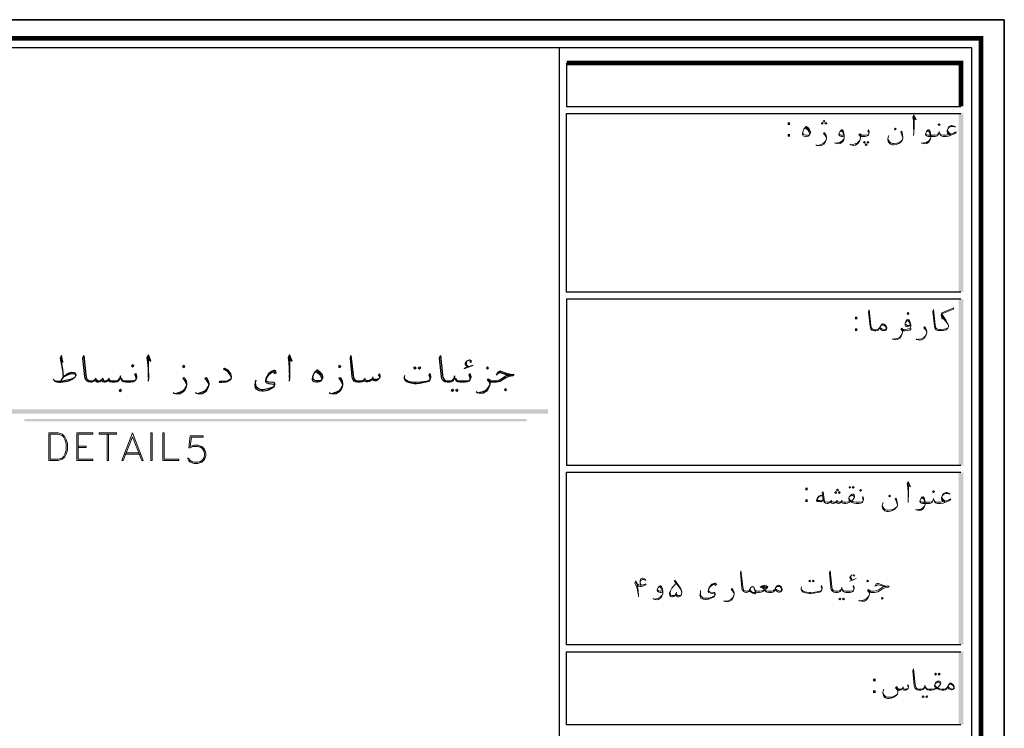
# Model space of a CAD drawing. Header units: metres. Extents: x -18 to 342, y 4 to 63.
# Tile 93 of 173: x 133 to 162, y 43 to 63. Entities that reach past the tile are written whole.
import ezdxf

# ---------------------------------------------------------------- set-up
doc = ezdxf.new("R2010")
doc.units = ezdxf.units.M
doc.header["$MEASUREMENT"] = 0
for name, color, linetype in [('PDF4_KADR', 7, 'Continuous'), ('PDF4_Text', 7, 'Continuous'), ('PDF4_textt', 7, 'Continuous'), ('PDF4_wall', 7, 'Continuous')]:
    doc.layers.add(name, color=color, linetype=linetype)
doc.styles.add('PDF B Mitra', font='BMITRA.TTF')

msp = doc.modelspace()

# ---------------------------------------------------------------- linework, layer by layer
at = {"layer": 'PDF4_KADR', "lineweight": 25}
for points in [[(77.861, 4.013), (161.951, 4.013), (161.951, 63.476), (77.861, 63.476)], [(77.861, 63.476), (161.951, 63.476), (161.951, 4.013), (77.861, 4.013)], [(78.68, 4.832), (161.007, 4.832), (161.007, 62.657), (78.68, 62.657)]]:
    msp.add_lwpolyline(points, close=True, dxfattribs=at)
at = {"layer": 'PDF4_KADR', "lineweight": 0, "const_width": 0.135}
msp.add_lwpolyline([(78.401, 62.937), (78.401, 4.552), (161.277, 4.552), (161.277, 62.937)], close=True, dxfattribs=at)
at = {"layer": 'PDF4_KADR', "lineweight": 25}
for points in [[(149.016, 4.832), (149.016, 62.657)], [(149.219, 62.214), (149.219, 60.953), (160.689, 60.953)], [(160.689, 55.55), (149.219, 55.55), (149.219, 60.75), (160.689, 60.75)], [(160.689, 55.347), (149.219, 55.347), (149.219, 50.512), (160.689, 50.512)], [(160.689, 45.292), (149.219, 45.292), (149.219, 50.31), (160.689, 50.31)], [(160.689, 42.962), (149.219, 42.962), (149.219, 45.09), (160.689, 45.09)]]:
    msp.add_lwpolyline(points, dxfattribs=at)
at = {"layer": 'PDF4_KADR', "lineweight": 0, "const_width": 0.135}
msp.add_lwpolyline([(160.689, 60.953), (160.689, 62.214), (149.219, 62.214)], dxfattribs=at)
at = {"layer": 'PDF4_KADR', "transparency": 33554559}
for points in [[(160.622, 55.55), (160.757, 55.55), (160.622, 60.75)], [(160.757, 55.55), (160.622, 60.75), (160.757, 60.75)], [(160.622, 50.512), (160.757, 50.512), (160.622, 55.347)], [(160.757, 50.512), (160.622, 55.347), (160.757, 55.347)], [(160.622, 45.292), (160.757, 45.292), (160.622, 50.31)], [(160.757, 45.292), (160.622, 50.31), (160.757, 50.31)], [(160.622, 42.962), (160.757, 42.962), (160.622, 45.09)], [(160.757, 42.962), (160.622, 45.09), (160.757, 45.09)]]:
    msp.add_solid(points, dxfattribs=at)
at = {"layer": 'PDF4_textt', "lineweight": 20}
for points in [[(156.654, 60.433), (156.683, 60.452), (156.654, 60.481), (156.635, 60.452)], [(156.712, 60.5), (156.731, 60.519), (156.712, 60.548), (156.683, 60.519)], [(156.76, 60.433), (156.789, 60.452), (156.76, 60.481), (156.731, 60.452)], [(160.054, 60.394), (160.083, 60.423), (160.054, 60.442), (160.025, 60.423)], [(156.192, 60.365), (156.201, 60.365), (156.259, 60.317), (156.288, 60.278), (156.307, 60.24), (156.317, 60.211), (156.317, 60.182), (156.298, 60.134), (156.278, 60.115), (156.25, 60.086), (156.201, 60.076), (156.182, 60.076), (156.124, 60.086), (156.105, 60.095), (156.095, 60.115), (156.086, 60.134), (156.086, 60.144), (156.095, 60.211), (156.124, 60.288), (156.163, 60.336)], [(158.773, 60.317), (158.802, 60.288), (158.773, 60.269), (158.754, 60.288)], [(157.887, 59.932), (157.906, 59.903), (157.887, 59.884), (157.858, 59.903)], [(157.935, 59.864), (157.964, 59.835), (157.935, 59.816), (157.906, 59.835)], [(157.983, 59.932), (158.012, 59.903), (157.983, 59.884), (157.964, 59.903)], [(159.158, 54.904), (159.177, 54.933), (159.158, 54.962), (159.129, 54.933)], [(158.32, 54.5), (158.339, 54.548), (158.368, 54.586), (158.388, 54.615), (158.407, 54.625), (158.426, 54.625), (158.455, 54.615), (158.503, 54.577), (158.522, 54.538), (158.532, 54.509), (158.532, 54.5), (158.522, 54.471), (158.503, 54.442), (158.484, 54.432), (158.455, 54.432), (158.426, 54.432), (158.397, 54.432), (158.359, 54.461)], [(134.165, 50.647), (134.435, 50.647), (134.55, 50.686), (134.627, 50.763), (134.666, 50.84), (134.705, 50.955), (134.705, 51.148), (134.666, 51.264), (134.627, 51.341), (134.55, 51.418), (134.435, 51.456), (134.165, 51.456)], [(134.204, 50.686), (134.435, 50.686), (134.55, 50.724), (134.589, 50.763), (134.627, 50.84), (134.666, 50.955), (134.666, 51.148), (134.627, 51.264), (134.589, 51.341), (134.55, 51.379), (134.435, 51.418), (134.204, 51.418)], [(134.974, 50.647), (135.436, 50.647), (135.436, 50.686), (135.013, 50.686), (135.013, 51.418), (135.436, 51.418), (135.436, 51.456), (134.974, 51.456)], [(136.13, 51.418), (135.629, 51.418), (135.629, 51.456), (136.13, 51.456)], [(136.592, 51.456), (136.284, 50.647), (136.323, 50.647), (136.592, 51.341), (136.862, 50.647), (136.9, 50.647)], [(137.17, 50.647), (137.17, 51.456), (137.132, 51.456), (137.132, 50.647)], [(137.478, 50.647), (137.478, 51.456), (137.517, 51.456), (137.517, 50.686), (137.941, 50.686), (137.941, 50.647)], [(157.453, 49.896), (157.482, 49.867), (157.453, 49.848), (157.434, 49.867)], [(157.559, 49.896), (157.588, 49.867), (157.559, 49.848), (157.53, 49.867)], [(157.049, 49.694), (157.068, 49.723), (157.049, 49.752), (157.02, 49.723)], [(157.097, 49.771), (157.126, 49.79), (157.097, 49.819), (157.068, 49.79)], [(157.145, 49.694), (157.174, 49.723), (157.145, 49.752), (157.126, 49.723)], [(157.771, 49.761), (157.8, 49.78), (157.771, 49.809), (157.752, 49.78)], [(158.609, 49.646), (158.638, 49.617), (158.609, 49.597), (158.59, 49.617)], [(159.89, 49.723), (159.919, 49.752), (159.89, 49.771), (159.861, 49.752)], [(154.978, 46.93), (154.959, 46.959), (154.911, 46.987), (154.978, 46.987), (155.036, 46.978)], [(155.286, 46.901), (155.296, 46.949), (155.325, 46.987), (155.354, 47.016), (155.373, 47.026), (155.383, 47.026), (155.412, 47.016), (155.46, 46.978), (155.479, 46.939), (155.489, 46.901), (155.479, 46.872), (155.46, 46.843), (155.45, 46.833), (155.412, 46.824), (155.383, 46.824), (155.363, 46.833), (155.315, 46.862)], [(156.298, 47.17), (156.317, 47.151), (156.298, 47.122), (156.269, 47.151)], [(156.394, 47.17), (156.423, 47.151), (156.394, 47.122), (156.375, 47.151)], [(157.973, 47.122), (158.002, 47.151), (157.973, 47.17), (157.954, 47.151)], [(157.164, 46.65), (157.193, 46.631), (157.164, 46.602), (157.136, 46.631)], [(157.27, 46.65), (157.299, 46.631), (157.27, 46.602), (157.242, 46.631)], [(158.397, 46.621), (158.426, 46.65), (158.397, 46.67), (158.378, 46.65)], [(159.948, 44.464), (159.977, 44.435), (159.948, 44.406), (159.929, 44.435)], [(160.054, 44.464), (160.083, 44.435), (160.054, 44.406), (160.025, 44.435)], [(160.295, 44.05), (160.314, 44.098), (160.343, 44.146), (160.362, 44.165), (160.381, 44.175), (160.401, 44.175), (160.42, 44.165), (160.478, 44.127), (160.497, 44.088), (160.497, 44.06), (160.497, 44.05), (160.497, 44.021), (160.478, 44.002), (160.458, 43.992), (160.42, 43.982), (160.401, 43.982), (160.372, 43.992), (160.333, 44.011)], [(159.592, 43.809), (159.62, 43.78), (159.592, 43.761), (159.563, 43.78)], [(159.697, 43.809), (159.717, 43.78), (159.697, 43.761), (159.669, 43.78)]]:
    msp.add_lwpolyline(points, close=True, dxfattribs=at)
for points in [[(159.303, 60.635), (159.389, 60.558), (159.322, 60.712), (159.293, 60.654), (159.312, 60.539), (159.312, 60.394), (159.322, 60.192), (159.312, 60.105)], [(159.322, 60.192), (159.331, 60.336), (159.331, 60.567), (159.322, 60.673)], [(156.278, 60.124), (156.221, 60.115), (156.182, 60.115), (156.144, 60.124), (156.105, 60.144), (156.095, 60.211)], [(156.153, 60.317), (156.192, 60.298), (156.24, 60.269), (156.269, 60.221), (156.298, 60.173), (156.298, 60.144)], [(156.182, 60.346), (156.23, 60.307), (156.269, 60.259), (156.288, 60.23)], [(156.779, 60.038), (156.76, 60.076), (156.731, 60.124), (156.693, 60.163), (156.721, 60.192), (156.741, 60.153), (156.77, 60.105), (156.779, 60.047), (156.779, 60.028), (156.77, 59.97), (156.741, 59.912), (156.702, 59.855), (156.635, 59.816), (156.567, 59.807), (156.5, 59.816), (156.471, 59.835)], [(157.28, 60.086), (157.251, 60.076), (157.213, 60.076), (157.184, 60.086), (157.164, 60.095), (157.145, 60.115), (157.136, 60.134), (157.136, 60.153), (157.164, 60.211), (157.203, 60.259), (157.213, 60.269), (157.232, 60.269), (157.261, 60.24), (157.28, 60.173), (157.29, 60.105), (157.29, 60.047), (157.28, 59.98), (157.242, 59.922), (157.174, 59.874), (157.107, 59.864), (157.039, 59.884), (157.01, 59.893)], [(157.164, 60.211), (157.184, 60.221), (157.203, 60.23), (157.222, 60.23), (157.251, 60.201), (157.27, 60.153), (157.28, 60.124), (157.29, 60.047), (157.28, 59.999), (157.232, 59.951), (157.164, 59.903), (157.097, 59.893), (157.049, 59.884)], [(157.28, 60.124), (157.242, 60.115), (157.203, 60.115), (157.174, 60.124), (157.155, 60.134), (157.145, 60.163)], [(158.012, 60.153), (158.012, 60.182), (158.002, 60.211), (157.983, 60.24), (158.002, 60.278), (158.012, 60.25), (158.022, 60.211), (158.022, 60.192), (158.012, 60.153), (158.002, 60.124), (157.983, 60.105), (157.945, 60.086), (157.896, 60.076), (157.829, 60.076), (157.8, 60.076), (157.771, 60.086), (157.771, 60.047), (157.762, 59.99), (157.742, 59.932), (157.694, 59.874), (157.627, 59.826), (157.559, 59.816), (157.492, 59.835), (157.463, 59.855)], [(157.771, 60.047), (157.762, 60.076), (157.752, 60.105), (157.723, 60.124), (157.752, 60.153), (157.79, 60.124), (157.819, 60.115), (157.829, 60.115), (157.906, 60.115), (157.983, 60.124), (158.002, 60.124)], [(159.004, 60.038), (158.975, 60.124), (158.937, 60.211), (158.966, 60.23), (158.994, 60.124), (159.004, 60.047), (159.004, 60.028), (158.994, 59.98), (158.985, 59.97), (158.937, 59.912), (158.879, 59.874), (158.802, 59.845), (158.744, 59.835), (158.696, 59.835), (158.638, 59.855), (158.609, 59.884), (158.58, 59.912), (158.561, 59.97), (158.561, 59.999), (158.571, 60.057), (158.59, 60.105)], [(160.295, 60.269), (160.304, 60.23), (160.333, 60.192), (160.391, 60.144), (160.487, 60.182), (160.555, 60.211), (160.545, 60.182), (160.497, 60.153), (160.381, 60.105), (160.333, 60.086), (160.256, 60.076), (160.227, 60.076), (160.169, 60.076), (160.131, 60.086), (160.092, 60.105), (160.083, 60.124), (160.063, 60.173), (160.054, 60.221), (160.044, 60.173), (160.025, 60.124), (160.015, 60.105), (159.977, 60.086), (159.938, 60.076), (159.88, 60.076), (159.736, 60.076), (159.707, 60.086), (159.688, 60.095), (159.669, 60.115), (159.659, 60.134), (159.659, 60.153), (159.688, 60.211), (159.717, 60.259), (159.736, 60.269), (159.755, 60.269), (159.784, 60.24), (159.803, 60.173), (159.813, 60.105), (159.813, 60.047), (159.794, 59.98), (159.765, 59.922), (159.697, 59.874), (159.63, 59.864), (159.553, 59.884), (159.534, 59.893)], [(159.688, 60.211), (159.707, 60.221), (159.726, 60.23), (159.746, 60.23), (159.775, 60.201), (159.784, 60.153), (159.794, 60.124), (159.813, 60.047), (159.794, 59.999), (159.755, 59.951), (159.688, 59.903), (159.62, 59.893), (159.563, 59.884)], [(160.035, 60.163), (160.015, 60.134), (159.996, 60.124), (159.938, 60.115), (159.88, 60.115), (159.726, 60.115), (159.697, 60.124), (159.678, 60.134), (159.669, 60.163)], [(160.535, 60.346), (160.487, 60.375), (160.429, 60.394), (160.41, 60.394), (160.352, 60.365), (160.314, 60.317), (160.285, 60.25), (160.285, 60.211), (160.295, 60.173), (160.324, 60.124), (160.304, 60.124), (160.256, 60.115), (160.227, 60.115), (160.169, 60.115), (160.112, 60.124), (160.092, 60.134), (160.073, 60.163)], [(160.372, 60.115), (160.333, 60.163), (160.295, 60.211)], [(160.314, 60.307), (160.352, 60.346), (160.42, 60.365), (160.468, 60.365), (160.516, 60.356)], [(156.5, 59.816), (156.558, 59.826), (156.625, 59.845), (156.693, 59.884), (156.741, 59.932), (156.77, 59.97)], [(157.502, 59.835), (157.55, 59.845), (157.617, 59.864), (157.685, 59.893), (157.742, 59.951), (157.762, 59.99)], [(157.8, 60.095), (157.762, 60.115), (157.742, 60.134)], [(158.571, 59.999), (158.58, 59.97), (158.609, 59.922), (158.648, 59.893), (158.696, 59.874), (158.734, 59.874), (158.821, 59.884), (158.879, 59.893), (158.927, 59.922), (158.985, 59.97)], [(158.32, 54.5), (158.301, 54.461), (158.291, 54.442), (158.262, 54.432), (158.214, 54.423), (158.185, 54.423), (158.176, 54.423), (158.137, 54.432), (158.099, 54.442), (158.07, 54.471), (158.06, 54.509), (158.051, 54.548), (158.002, 54.972), (158.022, 55.039), (158.07, 54.586), (158.079, 54.529), (158.089, 54.509), (158.108, 54.48), (158.137, 54.461), (158.176, 54.452), (158.185, 54.452), (158.224, 54.452), (158.282, 54.471), (158.311, 54.5), (158.33, 54.519)], [(160.304, 54.5), (160.246, 54.48), (160.189, 54.471), (160.092, 54.461), (160.054, 54.461), (160.044, 54.461), (160.015, 54.471), (159.977, 54.49), (159.958, 54.509), (159.948, 54.538), (159.938, 54.596), (159.89, 55.049), (159.871, 54.981), (159.919, 54.558), (159.929, 54.509), (159.938, 54.48), (159.967, 54.452), (160.006, 54.432), (160.044, 54.432), (160.054, 54.432), (160.092, 54.432), (160.169, 54.432), (160.246, 54.452), (160.275, 54.471), (160.304, 54.5), (160.324, 54.548), (160.324, 54.567), (160.314, 54.606), (160.256, 54.712), (160.131, 54.914), (160.478, 55.058), (160.487, 55.097), (160.131, 54.952), (160.112, 54.885), (160.141, 54.76), (160.131, 54.914)], [(159.235, 54.586), (159.206, 54.567), (159.177, 54.558), (159.139, 54.548), (159.11, 54.548), (159.081, 54.558), (159.071, 54.577), (159.071, 54.586), (159.071, 54.644), (159.091, 54.692), (159.12, 54.741), (159.148, 54.75), (159.158, 54.75), (159.177, 54.741), (159.206, 54.692), (159.226, 54.635), (159.235, 54.586), (159.235, 54.548), (159.226, 54.509), (159.168, 54.48), (159.129, 54.471), (159.043, 54.461), (159.023, 54.461)], [(159.091, 54.673), (159.129, 54.712), (159.158, 54.721), (159.177, 54.692), (159.216, 54.635), (159.216, 54.606), (159.206, 54.586), (159.187, 54.586), (159.158, 54.577), (159.129, 54.577), (159.11, 54.586), (159.091, 54.615)], [(160.141, 54.856), (160.208, 54.76)], [(160.141, 54.818), (160.246, 54.692), (160.314, 54.606)], [(158.349, 54.558), (158.368, 54.586), (158.397, 54.586), (158.426, 54.586), (158.455, 54.586), (158.465, 54.577), (158.494, 54.548), (158.513, 54.509), (158.513, 54.5), (158.494, 54.461), (158.474, 54.452), (158.436, 54.461), (158.368, 54.49), (158.339, 54.519)], [(159.235, 54.5), (159.235, 54.471), (159.206, 54.442), (159.148, 54.432), (159.071, 54.423), (159.043, 54.423), (159.014, 54.423), (158.994, 54.432), (158.994, 54.384), (158.985, 54.336), (158.956, 54.269), (158.917, 54.211), (158.84, 54.172), (158.773, 54.163), (158.705, 54.182), (158.686, 54.192)], [(158.994, 54.394), (158.985, 54.423), (158.966, 54.442), (158.937, 54.461), (158.966, 54.5), (159.004, 54.461), (159.033, 54.452), (159.043, 54.452)], [(159.014, 54.432), (158.985, 54.452), (158.956, 54.48)], [(159.697, 54.384), (159.678, 54.432), (159.649, 54.471), (159.611, 54.509), (159.63, 54.538), (159.659, 54.509), (159.688, 54.452), (159.697, 54.403), (159.697, 54.375), (159.688, 54.326), (159.659, 54.269), (159.62, 54.201), (159.543, 54.163), (159.476, 54.153), (159.409, 54.172), (159.389, 54.192)], [(158.715, 54.182), (158.763, 54.192), (158.84, 54.201), (158.908, 54.24), (158.956, 54.288), (158.985, 54.336)], [(159.418, 54.172), (159.466, 54.182), (159.543, 54.192), (159.611, 54.23), (159.659, 54.278), (159.688, 54.326)], [(135.86, 51.418), (135.86, 50.647), (135.899, 50.647), (135.899, 51.418)], [(138.692, 50.753), (138.615, 50.638), (138.499, 50.599), (138.384, 50.599), (138.268, 50.638), (138.23, 50.715), (138.191, 50.715), (138.23, 50.638), (138.268, 50.599), (138.384, 50.561), (138.499, 50.561), (138.615, 50.599), (138.692, 50.676), (138.73, 50.792), (138.73, 50.869), (138.692, 50.984), (138.615, 51.061), (138.499, 51.1), (138.384, 51.1), (138.268, 51.061), (138.307, 51.331), (138.653, 51.331), (138.653, 51.37), (138.268, 51.37), (138.23, 51.023), (138.268, 51.023), (138.345, 51.061), (138.499, 51.061), (138.615, 51.023), (138.692, 50.907)], [(135.013, 51.071), (135.244, 51.071), (135.244, 51.033), (135.013, 51.033)], [(138.538, 51.061), (138.653, 50.984), (138.692, 50.869), (138.692, 50.792), (138.653, 50.676), (138.538, 50.599)], [(136.361, 50.84), (136.823, 50.84)], [(136.4, 50.878), (136.785, 50.878)], [(138.345, 50.599), (138.23, 50.676)], [(159.139, 49.963), (159.226, 49.886), (159.158, 50.041), (159.129, 49.983), (159.148, 49.867), (159.158, 49.723), (159.158, 49.52), (159.158, 49.434)], [(159.158, 49.52), (159.168, 49.665), (159.168, 49.896), (159.158, 50.012)], [(156.664, 49.636), (156.596, 49.636), (156.577, 49.626), (156.558, 49.617), (156.51, 49.549), (156.49, 49.492), (156.49, 49.482), (156.519, 49.463), (156.615, 49.453), (156.625, 49.453), (156.683, 49.511)], [(156.664, 49.626), (156.587, 49.617), (156.558, 49.597), (156.51, 49.54), (156.51, 49.53), (156.519, 49.511), (156.548, 49.501), (156.654, 49.492), (156.683, 49.52)], [(157.848, 49.482), (157.848, 49.511), (157.839, 49.54), (157.829, 49.569), (157.839, 49.607), (157.848, 49.578), (157.858, 49.54), (157.858, 49.52), (157.848, 49.482), (157.839, 49.463), (157.819, 49.434), (157.781, 49.414), (157.733, 49.405), (157.665, 49.405), (157.646, 49.405), (157.588, 49.414), (157.53, 49.434), (157.511, 49.453), (157.502, 49.463), (157.473, 49.453), (157.434, 49.434), (157.386, 49.414), (157.338, 49.405), (157.319, 49.405), (157.29, 49.405), (157.251, 49.414), (157.222, 49.434), (157.203, 49.463), (157.193, 49.434), (157.164, 49.414), (157.136, 49.405), (157.126, 49.405), (157.087, 49.414), (157.068, 49.434), (157.059, 49.463), (157.039, 49.434), (157.01, 49.414), (156.972, 49.405), (156.962, 49.405), (156.933, 49.414), (156.914, 49.434), (156.895, 49.463), (156.876, 49.434), (156.847, 49.414), (156.818, 49.405), (156.808, 49.405), (156.798, 49.405), (156.75, 49.414), (156.721, 49.434), (156.702, 49.463), (156.683, 49.511), (156.654, 49.713), (156.683, 49.742), (156.712, 49.52), (156.721, 49.482), (156.731, 49.463), (156.75, 49.453), (156.798, 49.443), (156.808, 49.443), (156.827, 49.443), (156.866, 49.453), (156.895, 49.463), (156.914, 49.482), (156.933, 49.463), (156.972, 49.443), (156.991, 49.443), (157.039, 49.453), (157.059, 49.463), (157.078, 49.482), (157.107, 49.453), (157.126, 49.443), (157.164, 49.443), (157.203, 49.463), (157.222, 49.482), (157.232, 49.463), (157.261, 49.453), (157.29, 49.443), (157.319, 49.443), (157.338, 49.443), (157.415, 49.453), (157.473, 49.463), (157.434, 49.501), (157.425, 49.53), (157.425, 49.54), (157.434, 49.597), (157.473, 49.636), (157.511, 49.665), (157.55, 49.675), (157.569, 49.675), (157.588, 49.655), (157.598, 49.617), (157.598, 49.607), (157.588, 49.559), (157.55, 49.511), (157.511, 49.472), (157.54, 49.463), (157.579, 49.453), (157.646, 49.443), (157.665, 49.443), (157.742, 49.443), (157.819, 49.453), (157.839, 49.463)], [(157.588, 49.559), (157.588, 49.597), (157.569, 49.626), (157.55, 49.636), (157.53, 49.636), (157.473, 49.617), (157.434, 49.597)], [(157.434, 49.559), (157.434, 49.54), (157.463, 49.511), (157.511, 49.472)], [(158.84, 49.366), (158.811, 49.453), (158.773, 49.54), (158.802, 49.559), (158.831, 49.453), (158.84, 49.376), (158.84, 49.357), (158.831, 49.309), (158.821, 49.299), (158.773, 49.241), (158.715, 49.203), (158.638, 49.174), (158.58, 49.164), (158.532, 49.164), (158.474, 49.183), (158.445, 49.212), (158.417, 49.241), (158.397, 49.309), (158.397, 49.328), (158.407, 49.386), (158.426, 49.434)], [(160.131, 49.597), (160.141, 49.559), (160.169, 49.52), (160.227, 49.472), (160.333, 49.511), (160.391, 49.54), (160.381, 49.511), (160.333, 49.482), (160.218, 49.434), (160.169, 49.414), (160.092, 49.405), (160.063, 49.405), (160.015, 49.405), (159.967, 49.414), (159.938, 49.434), (159.919, 49.463), (159.9, 49.501), (159.89, 49.549), (159.88, 49.501), (159.861, 49.463), (159.852, 49.434), (159.813, 49.414), (159.775, 49.405), (159.717, 49.405), (159.572, 49.405), (159.543, 49.414), (159.524, 49.424), (159.505, 49.443), (159.495, 49.463), (159.495, 49.482), (159.524, 49.54), (159.553, 49.588), (159.572, 49.597), (159.592, 49.597), (159.62, 49.569), (159.64, 49.501), (159.649, 49.434), (159.649, 49.376), (159.63, 49.309), (159.601, 49.251), (159.534, 49.203), (159.466, 49.193), (159.389, 49.212), (159.37, 49.222)], [(159.524, 49.54), (159.543, 49.549), (159.563, 49.559), (159.582, 49.559), (159.611, 49.53), (159.63, 49.482), (159.63, 49.463), (159.649, 49.376), (159.63, 49.328), (159.592, 49.28), (159.524, 49.231), (159.457, 49.222), (159.399, 49.212)], [(160.372, 49.675), (160.324, 49.703), (160.266, 49.723), (160.246, 49.723), (160.189, 49.694), (160.15, 49.646), (160.121, 49.578), (160.121, 49.54), (160.131, 49.501), (160.16, 49.463), (160.141, 49.453), (160.092, 49.443), (160.063, 49.443), (160.006, 49.443), (159.948, 49.453), (159.929, 49.463), (159.909, 49.492)], [(160.15, 49.636), (160.189, 49.675), (160.256, 49.694), (160.304, 49.694), (160.352, 49.684)], [(156.615, 49.463), (156.51, 49.492)], [(156.924, 49.501), (156.914, 49.482)], [(157.087, 49.501), (157.078, 49.482)], [(157.232, 49.501), (157.222, 49.482)], [(158.407, 49.328), (158.417, 49.299), (158.445, 49.251), (158.484, 49.222), (158.532, 49.203), (158.571, 49.203), (158.657, 49.212), (158.715, 49.222), (158.763, 49.251), (158.821, 49.299)], [(159.871, 49.492), (159.861, 49.463), (159.832, 49.453), (159.784, 49.443), (159.717, 49.443), (159.563, 49.443), (159.534, 49.453), (159.514, 49.463), (159.505, 49.492)], [(160.208, 49.443), (160.169, 49.492), (160.131, 49.54)], [(155.286, 46.901), (155.267, 46.862), (155.248, 46.843), (155.219, 46.824), (155.18, 46.814), (155.142, 46.814), (155.103, 46.814), (155.046, 46.824), (155.007, 46.853), (154.978, 46.891), (154.959, 46.862), (154.93, 46.843), (154.882, 46.824), (154.824, 46.814), (154.795, 46.814), (154.786, 46.814), (154.747, 46.824), (154.718, 46.843), (154.709, 46.891), (154.67, 46.959), (154.651, 46.978), (154.631, 46.987), (154.622, 46.987), (154.603, 46.978), (154.583, 46.959), (154.554, 46.91), (154.535, 46.872), (154.516, 46.853), (154.506, 46.843), (154.477, 46.824), (154.458, 46.814), (154.448, 46.814), (154.4, 46.824), (154.371, 46.843), (154.343, 46.872), (154.323, 46.901), (154.314, 46.949), (154.275, 47.382), (154.285, 47.44), (154.343, 46.987), (154.352, 46.93), (154.362, 46.901), (154.371, 46.881), (154.41, 46.862), (154.448, 46.853), (154.458, 46.853), (154.506, 46.862), (154.526, 46.872), (154.535, 46.881), (154.554, 46.91)], [(157.579, 46.901), (157.579, 46.92), (157.569, 46.959), (157.559, 46.987), (157.569, 47.016), (157.579, 46.987), (157.588, 46.949), (157.588, 46.93), (157.579, 46.901), (157.569, 46.872), (157.55, 46.843), (157.511, 46.824), (157.463, 46.814), (157.386, 46.814), (157.338, 46.814), (157.299, 46.824), (157.261, 46.843), (157.242, 46.872), (157.222, 46.91), (157.222, 46.968), (157.213, 46.91), (157.193, 46.872), (157.174, 46.843), (157.136, 46.824), (157.097, 46.814), (157.049, 46.814), (157.039, 46.814), (156.991, 46.824), (156.962, 46.843), (156.933, 46.872), (156.914, 46.901), (156.904, 46.949), (156.866, 47.382), (156.885, 47.44), (156.933, 46.987), (156.943, 46.93), (156.953, 46.901), (156.972, 46.881), (157.001, 46.862), (157.039, 46.853), (157.049, 46.853), (157.107, 46.853), (157.155, 46.862), (157.184, 46.881), (157.203, 46.901)], [(157.569, 47.315), (157.579, 47.286), (157.608, 47.296), (157.598, 47.315), (157.569, 47.325), (157.559, 47.325), (157.502, 47.315), (157.473, 47.276), (157.463, 47.247), (157.463, 47.238), (157.482, 47.199), (157.54, 47.17), (157.444, 47.142), (157.54, 47.17), (157.646, 47.219)], [(157.54, 47.17), (157.502, 47.209), (157.492, 47.238), (157.492, 47.276), (157.502, 47.315)], [(151.309, 46.689), (151.309, 46.718), (151.299, 46.785), (151.27, 46.93), (151.251, 46.987), (151.203, 47.084), (151.232, 47.151), (151.27, 47.064), (151.309, 47.036), (151.357, 47.026), (151.405, 47.026)], [(151.222, 47.122), (151.261, 47.055), (151.28, 47.016), (151.309, 46.997), (151.357, 46.987), (151.386, 46.987), (151.434, 46.997), (151.492, 47.026), (151.53, 47.064)], [(151.27, 47.026), (151.289, 46.93), (151.299, 46.862), (151.309, 46.737)], [(151.521, 47.161), (151.511, 47.18), (151.482, 47.209), (151.434, 47.228), (151.415, 47.228), (151.376, 47.209), (151.357, 47.151), (151.357, 47.132), (151.357, 47.074), (151.376, 47.045), (151.405, 47.026), (151.482, 47.045), (151.521, 47.064)], [(151.357, 47.132), (151.386, 47.17), (151.424, 47.19), (151.444, 47.19), (151.482, 47.18), (151.501, 47.17)], [(152.012, 46.824), (151.973, 46.814), (151.944, 46.814), (151.906, 46.824), (151.887, 46.833), (151.867, 46.853), (151.858, 46.881), (151.858, 46.901), (151.887, 46.959), (151.925, 46.997), (151.944, 47.007), (151.954, 47.007), (151.983, 46.987), (152.012, 46.91), (152.021, 46.843), (152.021, 46.785), (152.002, 46.727), (151.964, 46.66), (151.896, 46.612), (151.829, 46.602), (151.761, 46.621), (151.732, 46.641)], [(151.887, 46.949), (151.906, 46.968), (151.935, 46.978), (151.944, 46.978), (151.973, 46.939), (151.993, 46.901), (152.002, 46.872), (152.021, 46.785), (152.002, 46.737), (151.954, 46.689), (151.887, 46.65), (151.819, 46.631), (151.771, 46.621)], [(152.551, 46.737), (152.513, 46.727), (152.474, 46.727), (152.436, 46.737), (152.407, 46.785), (152.397, 46.737), (152.368, 46.718), (152.339, 46.698), (152.301, 46.689), (152.281, 46.689), (152.253, 46.698), (152.224, 46.727), (152.214, 46.776), (152.214, 46.804), (152.243, 46.862), (152.281, 46.939), (152.397, 47.074)], [(152.416, 46.824), (152.407, 46.785), (152.407, 46.737), (152.426, 46.708), (152.455, 46.689), (152.484, 46.689), (152.522, 46.708), (152.551, 46.737), (152.57, 46.804), (152.57, 46.824), (152.561, 46.881), (152.532, 46.939), (152.368, 47.17), (152.359, 47.142), (152.522, 46.93), (152.551, 46.872), (152.57, 46.804)], [(153.553, 47.045), (153.534, 47.064), (153.495, 47.045), (153.447, 47.016), (153.399, 46.978), (153.37, 46.939), (153.36, 46.901), (153.351, 46.862), (153.37, 46.843), (153.408, 46.824), (153.514, 46.814), (153.534, 46.814), (153.543, 46.795), (153.543, 46.756), (153.534, 46.727), (153.514, 46.698), (153.476, 46.67), (153.428, 46.65), (153.379, 46.631), (153.351, 46.621), (153.283, 46.612), (153.264, 46.612), (153.196, 46.621), (153.177, 46.631), (153.129, 46.65), (153.11, 46.689), (153.1, 46.727), (153.11, 46.814), (153.119, 46.872)], [(153.534, 47.045), (153.543, 47.016), (153.582, 47.036), (153.572, 47.064), (153.543, 47.084), (153.534, 47.084), (153.476, 47.064), (153.447, 47.055), (153.408, 47.007), (153.37, 46.959), (153.351, 46.901), (153.341, 46.862), (153.341, 46.843), (153.351, 46.814), (153.36, 46.814), (153.408, 46.795), (153.476, 46.785), (153.524, 46.776), (153.534, 46.766), (153.534, 46.747), (153.534, 46.727), (153.524, 46.718), (153.466, 46.689), (153.399, 46.66), (153.36, 46.65), (153.283, 46.65), (153.245, 46.65), (153.196, 46.65), (153.168, 46.67), (153.139, 46.698), (153.119, 46.727), (153.11, 46.756), (153.11, 46.814)], [(155.306, 46.959), (155.335, 46.987), (155.363, 46.987), (155.383, 46.987), (155.412, 46.987), (155.431, 46.978), (155.46, 46.949), (155.469, 46.901), (155.46, 46.862), (155.44, 46.853), (155.392, 46.862), (155.335, 46.891), (155.296, 46.92), (155.277, 46.901), (155.238, 46.872), (155.19, 46.853), (155.142, 46.853), (155.084, 46.853), (155.036, 46.862), (155.007, 46.872), (154.978, 46.891), (154.94, 46.93), (154.901, 46.959), (154.853, 46.968), (154.892, 46.997), (154.949, 47.016), (154.978, 47.016), (155.036, 47.007), (155.065, 46.987), (155.075, 46.987), (155.075, 46.978), (155.065, 46.959), (155.017, 46.91), (154.978, 46.891), (154.94, 46.872), (154.901, 46.862), (154.843, 46.853), (154.795, 46.853), (154.786, 46.853), (154.747, 46.862), (154.718, 46.872), (154.709, 46.891)], [(156.644, 46.901), (156.644, 46.92), (156.635, 46.959), (156.625, 46.987), (156.635, 47.016), (156.644, 46.987), (156.654, 46.949), (156.654, 46.93), (156.644, 46.901), (156.635, 46.872), (156.606, 46.833), (156.548, 46.814), (156.404, 46.795), (156.327, 46.785), (156.278, 46.785), (156.172, 46.804), (156.105, 46.824), (156.076, 46.853), (156.057, 46.881), (156.047, 46.901), (156.047, 46.93), (156.057, 46.978)], [(158.185, 46.987), (158.224, 47.064), (158.262, 47.074), (158.291, 47.074), (158.417, 47.026), (158.474, 47.007), (158.532, 46.997), (158.6, 46.997), (158.571, 46.968), (158.522, 46.959), (158.474, 46.949), (158.407, 46.92), (158.349, 46.881), (158.272, 46.833), (158.185, 46.814), (158.079, 46.814), (158.06, 46.814), (158.031, 46.824), (158.031, 46.785), (158.022, 46.727), (157.993, 46.67), (157.954, 46.612), (157.887, 46.564), (157.81, 46.564), (157.742, 46.573), (157.723, 46.593)], [(158.031, 46.795), (158.022, 46.814), (158.002, 46.843), (157.973, 46.862), (158.002, 46.901), (158.051, 46.862), (158.07, 46.853), (158.079, 46.853), (158.147, 46.853), (158.224, 46.862), (158.311, 46.901), (158.397, 46.959), (158.445, 46.987), (158.513, 46.987), (158.445, 46.987), (158.291, 47.036), (158.262, 47.036), (158.214, 47.007)], [(152.002, 46.862), (151.964, 46.853), (151.935, 46.853), (151.896, 46.862), (151.877, 46.881), (151.867, 46.901)], [(152.407, 46.785), (152.378, 46.737), (152.339, 46.727), (152.291, 46.727), (152.253, 46.737), (152.233, 46.785), (152.243, 46.862)], [(154.092, 46.776), (154.073, 46.814), (154.044, 46.862), (154.005, 46.901), (154.034, 46.93), (154.054, 46.901), (154.082, 46.843), (154.092, 46.795), (154.092, 46.766), (154.082, 46.718), (154.054, 46.65), (154.015, 46.593), (153.948, 46.554), (153.871, 46.544), (153.803, 46.564), (153.784, 46.573)], [(153.813, 46.564), (153.871, 46.564), (153.938, 46.583), (154.005, 46.621), (154.054, 46.67), (154.082, 46.718)], [(154.718, 46.843), (154.728, 46.814), (154.728, 46.795), (154.709, 46.776), (154.689, 46.776), (154.631, 46.795), (154.603, 46.814), (154.564, 46.833), (154.535, 46.872)], [(154.67, 46.959), (154.689, 46.91), (154.709, 46.833), (154.709, 46.814), (154.689, 46.814), (154.641, 46.814), (154.612, 46.833), (154.574, 46.862), (154.545, 46.901)], [(156.047, 46.901), (156.086, 46.872), (156.153, 46.833), (156.278, 46.814), (156.307, 46.814), (156.442, 46.824), (156.548, 46.843), (156.596, 46.853), (156.635, 46.872)], [(157.232, 46.901), (157.251, 46.881), (157.28, 46.862), (157.328, 46.853), (157.386, 46.853), (157.473, 46.853), (157.55, 46.862), (157.569, 46.872)], [(157.752, 46.573), (157.81, 46.583), (157.877, 46.602), (157.945, 46.641), (157.993, 46.689), (158.022, 46.727)], [(158.06, 46.833), (158.022, 46.853), (157.993, 46.881)], [(160.295, 44.05), (160.275, 44.011), (160.256, 44.002), (160.237, 43.982), (160.189, 43.973), (160.16, 43.973), (160.141, 43.973), (160.083, 43.982), (160.025, 44.002), (160.006, 44.011), (159.996, 44.031), (159.967, 44.011), (159.938, 44.002), (159.88, 43.982), (159.832, 43.973), (159.813, 43.973), (159.765, 43.973), (159.717, 43.982), (159.688, 44.002), (159.669, 44.021), (159.649, 44.069), (159.64, 44.117), (159.64, 44.069), (159.62, 44.021), (159.601, 44.002), (159.563, 43.982), (159.524, 43.973), (159.476, 43.973), (159.466, 43.973), (159.418, 43.982), (159.389, 44.002), (159.36, 44.021), (159.341, 44.06), (159.331, 44.098), (159.293, 44.531), (159.312, 44.589), (159.36, 44.146), (159.37, 44.079), (159.38, 44.06), (159.399, 44.031), (159.428, 44.011), (159.466, 44.002), (159.476, 44.002), (159.534, 44.002), (159.582, 44.011), (159.611, 44.031), (159.63, 44.06)], [(159.168, 44.069), (159.139, 44.108), (159.158, 44.127), (159.168, 44.079), (159.168, 44.069), (159.158, 44.031), (159.139, 44.002), (159.12, 43.992), (159.091, 43.973), (159.052, 43.973), (159.014, 43.982), (159.004, 44.002), (158.994, 44.031), (158.966, 44.002), (158.937, 43.982), (158.908, 43.973), (158.888, 43.973), (158.85, 43.992), (158.802, 44.06)], [(159.659, 44.06), (159.678, 44.031), (159.707, 44.011), (159.755, 44.002), (159.813, 44.002), (159.832, 44.002), (159.909, 44.011), (159.967, 44.031), (159.938, 44.069), (159.919, 44.088), (159.919, 44.108), (159.938, 44.156), (159.967, 44.204), (160.015, 44.233), (160.044, 44.233), (160.063, 44.233), (160.083, 44.223), (160.102, 44.185), (160.102, 44.165), (160.083, 44.127), (160.044, 44.079), (160.006, 44.04), (160.035, 44.021), (160.073, 44.011), (160.141, 44.002), (160.16, 44.002), (160.198, 44.002), (160.256, 44.021), (160.285, 44.05), (160.304, 44.079)], [(159.929, 44.127), (159.938, 44.098), (159.958, 44.079), (160.006, 44.04)], [(160.083, 44.127), (160.083, 44.156), (160.063, 44.194), (160.044, 44.204), (160.025, 44.204), (159.967, 44.185), (159.938, 44.156)], [(160.324, 44.108), (160.343, 44.137), (160.372, 44.146), (160.401, 44.146), (160.42, 44.137), (160.439, 44.127), (160.468, 44.098), (160.487, 44.06), (160.487, 44.05), (160.468, 44.011), (160.449, 44.002), (160.41, 44.011), (160.343, 44.04), (160.314, 44.079)], [(158.85, 43.992), (158.85, 43.934), (158.85, 43.915), (158.84, 43.857), (158.792, 43.809), (158.734, 43.771), (158.657, 43.742), (158.6, 43.732), (158.551, 43.732), (158.494, 43.751), (158.465, 43.771), (158.436, 43.819), (158.417, 43.896), (158.426, 43.954), (158.445, 44.002)], [(158.417, 43.905), (158.436, 43.857), (158.465, 43.819), (158.503, 43.78), (158.551, 43.771), (158.59, 43.771), (158.677, 43.771), (158.734, 43.79), (158.783, 43.819), (158.84, 43.857)], [(158.85, 43.934), (158.84, 43.973), (158.783, 44.04), (158.821, 44.079), (158.84, 44.04), (158.85, 44.021), (158.888, 44.002), (158.927, 44.002), (158.966, 44.011), (158.994, 44.031), (159.014, 44.05), (159.033, 44.011), (159.062, 44.002), (159.091, 44.002), (159.129, 44.011), (159.158, 44.031)], [(159.014, 44.069), (159.014, 44.05)]]:
    msp.add_lwpolyline(points, dxfattribs=at)
at = {"layer": 'PDF4_textt', "transparency": 33554559}
for points in [[(132.817, 52.14), (132.817, 52.015), (148.679, 52.14)], [(132.817, 52.015), (148.679, 52.14), (148.679, 52.015)], [(133.443, 51.861), (133.443, 51.793), (148.063, 51.861)], [(133.443, 51.793), (148.063, 51.861), (148.063, 51.793)]]:
    msp.add_solid(points, dxfattribs=at)
at = {"layer": 'PDF4_wall', "lineweight": 25}
for points in [[(134.493, 53.633), (134.57, 53.508), (134.531, 53.71), (134.493, 53.633), (134.522, 53.488), (134.56, 53.305), (134.579, 53.065)], [(134.56, 53.305), (134.531, 53.566), (134.531, 53.691)], [(136.698, 53.026), (136.698, 53.055), (136.689, 53.103), (136.66, 53.132), (136.689, 53.18), (136.698, 53.142), (136.708, 53.094), (136.708, 53.065), (136.698, 53.026), (136.689, 52.997), (136.65, 52.959), (136.611, 52.939), (136.544, 52.93), (136.457, 52.93), (136.39, 52.93), (136.342, 52.939), (136.294, 52.959), (136.274, 52.997), (136.255, 53.045), (136.246, 53.113), (136.226, 53.045), (136.207, 52.997), (136.188, 52.959), (136.14, 52.939), (136.091, 52.93), (136.024, 52.93), (135.995, 52.93), (135.937, 52.939), (135.908, 52.959), (135.889, 52.997), (135.86, 52.959), (135.831, 52.939), (135.802, 52.93), (135.774, 52.93), (135.735, 52.939), (135.716, 52.959), (135.697, 53.007), (135.668, 52.959), (135.639, 52.939), (135.591, 52.93), (135.571, 52.93), (135.542, 52.939), (135.514, 52.959), (135.494, 53.007), (135.465, 52.959), (135.427, 52.939), (135.398, 52.93), (135.379, 52.93), (135.369, 52.93), (135.311, 52.939), (135.273, 52.959), (135.234, 52.997), (135.215, 53.036), (135.205, 53.094), (135.148, 53.633), (135.176, 53.71), (135.234, 53.142), (135.244, 53.065), (135.253, 53.036), (135.282, 53.007), (135.321, 52.978), (135.369, 52.968), (135.379, 52.968), (135.408, 52.968), (135.456, 52.978), (135.494, 53.007), (135.514, 53.026), (135.542, 52.997), (135.581, 52.968), (135.619, 52.968), (135.668, 52.978), (135.697, 53.007), (135.725, 53.026), (135.754, 52.978), (135.783, 52.968), (135.831, 52.968), (135.889, 52.997), (135.908, 53.026), (135.918, 53.007), (135.947, 52.978), (135.995, 52.968), (136.024, 52.968), (136.101, 52.968), (136.168, 52.978), (136.197, 53.007), (136.217, 53.036)], [(137.016, 53.633), (137.132, 53.537), (137.055, 53.729), (137.006, 53.652), (137.026, 53.508), (137.045, 53.325), (137.055, 53.065), (137.045, 52.959)], [(137.055, 53.065), (137.064, 53.248), (137.064, 53.546), (137.055, 53.681)], [(141.129, 53.633), (141.234, 53.537), (141.157, 53.729), (141.119, 53.652), (141.138, 53.508), (141.148, 53.325), (141.157, 53.065), (141.148, 52.959)], [(141.157, 53.065), (141.167, 53.248), (141.167, 53.546), (141.157, 53.681)], [(143.787, 53.094), (143.748, 53.142), (143.777, 53.171), (143.787, 53.113), (143.787, 53.094), (143.777, 53.045), (143.748, 53.017), (143.729, 52.997), (143.69, 52.968), (143.642, 52.968), (143.604, 52.978), (143.565, 53.007), (143.556, 53.026), (143.527, 52.968), (143.479, 52.949), (143.44, 52.939), (143.401, 52.939), (143.363, 52.949), (143.344, 52.968), (143.334, 53.007), (143.305, 52.959), (143.276, 52.939), (143.218, 52.93), (143.161, 52.93), (143.141, 52.93), (143.093, 52.939), (143.045, 52.959), (143.016, 52.997), (142.997, 53.036), (142.987, 53.094), (142.93, 53.633), (142.949, 53.71), (143.016, 53.142), (143.026, 53.065), (143.036, 53.036), (143.055, 53.007), (143.103, 52.978), (143.141, 52.968), (143.161, 52.968), (143.247, 52.968), (143.296, 52.978), (143.334, 53.007), (143.344, 53.026), (143.373, 52.997), (143.421, 52.978), (143.469, 52.978), (143.527, 53.007), (143.556, 53.026), (143.575, 53.045), (143.604, 53.026), (143.633, 53.017), (143.7, 53.017), (143.739, 53.026), (143.777, 53.045)], [(146.416, 53.026), (146.416, 53.055), (146.406, 53.103), (146.387, 53.132), (146.406, 53.18), (146.416, 53.142), (146.435, 53.094), (146.435, 53.065), (146.416, 53.026), (146.406, 52.997), (146.378, 52.959), (146.329, 52.939), (146.272, 52.93), (146.185, 52.93), (146.117, 52.93), (146.06, 52.939), (146.021, 52.959), (146.002, 52.997), (145.973, 53.045), (145.963, 53.113), (145.954, 53.045), (145.934, 52.997), (145.915, 52.959), (145.867, 52.939), (145.819, 52.93), (145.751, 52.93), (145.742, 52.93), (145.684, 52.939), (145.646, 52.959), (145.607, 52.997), (145.588, 53.036), (145.578, 53.094), (145.52, 53.633), (145.549, 53.71), (145.607, 53.142), (145.617, 53.065), (145.636, 53.036), (145.655, 53.007), (145.694, 52.978), (145.742, 52.968), (145.751, 52.968), (145.829, 52.968), (145.886, 52.978), (145.925, 53.007), (145.944, 53.036)], [(146.406, 53.546), (146.416, 53.508), (146.455, 53.527), (146.445, 53.556), (146.406, 53.566), (146.387, 53.566), (146.32, 53.546), (146.281, 53.498), (146.272, 53.469), (146.272, 53.45), (146.3, 53.402), (146.368, 53.373), (146.243, 53.325), (146.368, 53.373), (146.503, 53.421)], [(139.462, 53.084), (139.433, 53.142), (139.385, 53.209), (139.318, 53.267), (139.241, 53.305), (139.27, 53.334), (139.356, 53.286), (139.395, 53.238), (139.443, 53.171), (139.462, 53.084), (139.462, 53.055), (139.453, 53.026), (139.433, 52.997), (139.366, 52.949), (139.308, 52.93), (139.193, 52.92), (139.125, 52.92), (139.135, 52.959), (139.26, 52.959), (139.356, 52.968), (139.405, 52.997), (139.453, 53.026)], [(146.368, 53.373), (146.32, 53.411), (146.31, 53.46), (146.31, 53.498), (146.32, 53.546)], [(134.512, 52.959), (134.56, 53.036), (134.589, 53.084), (134.627, 53.122), (134.733, 53.19), (134.83, 53.219), (134.888, 53.209), (134.926, 53.19), (134.945, 53.151), (134.945, 53.122), (134.926, 53.084), (134.897, 53.055), (134.849, 53.017), (134.733, 52.959), (134.647, 52.939), (134.502, 52.92), (134.473, 52.92), (134.406, 52.93), (134.348, 52.949), (134.319, 52.978), (134.3, 53.017)], [(134.319, 52.978), (134.358, 52.968), (134.435, 52.959), (134.483, 52.959), (134.57, 52.968), (134.685, 52.997), (134.791, 53.017), (134.897, 53.055)], [(134.589, 53.084), (134.685, 53.132), (134.782, 53.171), (134.83, 53.18), (134.849, 53.18), (134.916, 53.171), (134.945, 53.122)], [(135.533, 53.045), (135.514, 53.026)], [(135.735, 53.045), (135.725, 53.026)], [(135.918, 53.045), (135.908, 53.026)], [(136.265, 53.036), (136.284, 53.007), (136.313, 52.978), (136.38, 52.968), (136.457, 52.968), (136.554, 52.968), (136.65, 52.978), (136.689, 52.997)], [(138.162, 52.872), (138.143, 52.93), (138.114, 52.978), (138.056, 53.036), (138.085, 53.065), (138.124, 53.026), (138.152, 52.959), (138.162, 52.891), (138.162, 52.862), (138.152, 52.795), (138.124, 52.728), (138.066, 52.651), (137.979, 52.593), (137.892, 52.583), (137.806, 52.602), (137.777, 52.622)], [(138.817, 52.872), (138.788, 52.93), (138.759, 52.978), (138.701, 53.036), (138.74, 53.065), (138.769, 53.026), (138.798, 52.959), (138.817, 52.891), (138.817, 52.862), (138.798, 52.795), (138.769, 52.728), (138.721, 52.651), (138.634, 52.593), (138.547, 52.583), (138.461, 52.602), (138.422, 52.622)], [(140.734, 53.209), (140.714, 53.228), (140.657, 53.209), (140.608, 53.18), (140.541, 53.122), (140.512, 53.084), (140.483, 53.036), (140.474, 52.978), (140.502, 52.959), (140.551, 52.939), (140.685, 52.93), (140.714, 52.92), (140.724, 52.891), (140.724, 52.853), (140.714, 52.824), (140.685, 52.776), (140.637, 52.747), (140.57, 52.708), (140.522, 52.689), (140.474, 52.679), (140.406, 52.67), (140.368, 52.67), (140.291, 52.679), (140.262, 52.689), (140.204, 52.728), (140.175, 52.766), (140.165, 52.824), (140.175, 52.93), (140.194, 52.997)], [(140.705, 53.209), (140.724, 53.18), (140.772, 53.2), (140.763, 53.238), (140.724, 53.267), (140.705, 53.267), (140.637, 53.238), (140.608, 53.219), (140.551, 53.171), (140.512, 53.103), (140.474, 53.036), (140.464, 52.978), (140.464, 52.959), (140.474, 52.93), (140.483, 52.92), (140.551, 52.891), (140.637, 52.882), (140.695, 52.872), (140.705, 52.862), (140.714, 52.843), (140.705, 52.805), (140.695, 52.795), (140.628, 52.766), (140.541, 52.737), (140.483, 52.728), (140.387, 52.708), (140.348, 52.708), (140.291, 52.728), (140.252, 52.747), (140.214, 52.776), (140.194, 52.805), (140.185, 52.853), (140.175, 52.93)], [(142.072, 52.978), (142.005, 52.968), (141.947, 52.968), (141.899, 52.978), (141.86, 53.017), (141.841, 53.094)], [(141.918, 53.228), (141.966, 53.209), (142.024, 53.171), (142.063, 53.113), (142.101, 53.045), (142.101, 53.017)], [(141.957, 53.267), (142.015, 53.219), (142.063, 53.151), (142.092, 53.122)], [(142.698, 52.872), (142.679, 52.93), (142.65, 52.978), (142.592, 53.036), (142.631, 53.065), (142.66, 53.026), (142.689, 52.959), (142.698, 52.891), (142.698, 52.862), (142.689, 52.795), (142.66, 52.728), (142.602, 52.651), (142.515, 52.593), (142.429, 52.583), (142.342, 52.602), (142.313, 52.622)], [(143.353, 53.045), (143.344, 53.026)], [(143.584, 53.084), (143.575, 53.045)], [(145.251, 53.026), (145.251, 53.055), (145.241, 53.103), (145.222, 53.132), (145.241, 53.18), (145.251, 53.142), (145.26, 53.094), (145.26, 53.065), (145.251, 53.026), (145.241, 52.997), (145.203, 52.949), (145.125, 52.93), (144.952, 52.891), (144.856, 52.882), (144.788, 52.882), (144.663, 52.911), (144.576, 52.939), (144.538, 52.968), (144.519, 53.007), (144.509, 53.036), (144.509, 53.065), (144.519, 53.122)], [(144.509, 53.036), (144.548, 52.997), (144.634, 52.949), (144.788, 52.93), (144.827, 52.93), (144.991, 52.939), (145.135, 52.959), (145.193, 52.968), (145.241, 52.997)], [(145.992, 53.036), (146.012, 53.007), (146.04, 52.978), (146.108, 52.968), (146.185, 52.968), (146.281, 52.968), (146.378, 52.978), (146.406, 52.997)], [(147.177, 53.132), (147.235, 53.228), (147.273, 53.248), (147.302, 53.248), (147.466, 53.19), (147.543, 53.171), (147.61, 53.151), (147.697, 53.151), (147.658, 53.113), (147.601, 53.103), (147.533, 53.094), (147.456, 53.055), (147.379, 53.007), (147.283, 52.949), (147.177, 52.93), (147.042, 52.93), (147.013, 52.93), (146.984, 52.939), (146.984, 52.882), (146.975, 52.824), (146.936, 52.747), (146.888, 52.67), (146.801, 52.612), (146.715, 52.602), (146.628, 52.622), (146.589, 52.651)], [(146.984, 52.891), (146.975, 52.93), (146.946, 52.959), (146.917, 52.978), (146.946, 53.026), (147.004, 52.978), (147.032, 52.968), (147.042, 52.968), (147.129, 52.968), (147.235, 52.978), (147.331, 53.026), (147.437, 53.103), (147.504, 53.132), (147.591, 53.132), (147.504, 53.132), (147.302, 53.2), (147.273, 53.2), (147.206, 53.171)], [(147.013, 52.949), (146.975, 52.968), (146.936, 53.007)], [(137.815, 52.602), (137.883, 52.612), (137.969, 52.641), (138.056, 52.679), (138.124, 52.747), (138.152, 52.795)], [(138.47, 52.602), (138.528, 52.612), (138.615, 52.641), (138.701, 52.679), (138.769, 52.747), (138.798, 52.795)], [(142.361, 52.602), (142.419, 52.612), (142.506, 52.641), (142.592, 52.679), (142.66, 52.747), (142.689, 52.795)], [(146.638, 52.622), (146.705, 52.641), (146.792, 52.66), (146.878, 52.699), (146.936, 52.766), (146.975, 52.824)]]:
    msp.add_lwpolyline(points, dxfattribs=at)
for points in [[(136.602, 53.373), (136.631, 53.402), (136.602, 53.44), (136.563, 53.402)], [(138.075, 53.354), (138.114, 53.383), (138.075, 53.411), (138.047, 53.383)], [(141.966, 53.286), (141.976, 53.286), (142.043, 53.228), (142.092, 53.18), (142.111, 53.132), (142.121, 53.094), (142.121, 53.055), (142.101, 53.007), (142.072, 52.968), (142.034, 52.939), (141.976, 52.93), (141.947, 52.93), (141.88, 52.939), (141.86, 52.949), (141.841, 52.968), (141.832, 53.007), (141.832, 53.017), (141.841, 53.094), (141.88, 53.19), (141.928, 53.248)], [(142.621, 53.354), (142.65, 53.383), (142.621, 53.411), (142.583, 53.383)], [(144.808, 53.373), (144.846, 53.334), (144.808, 53.305), (144.779, 53.334)], [(144.942, 53.373), (144.971, 53.334), (144.942, 53.305), (144.904, 53.334)], [(146.917, 53.305), (146.946, 53.334), (146.917, 53.373), (146.888, 53.334)], [(136.246, 52.66), (136.274, 52.689), (136.246, 52.728), (136.207, 52.689)], [(145.906, 52.728), (145.934, 52.689), (145.906, 52.66), (145.867, 52.689)], [(146.031, 52.728), (146.06, 52.689), (146.031, 52.66), (146.002, 52.689)], [(147.447, 52.679), (147.475, 52.708), (147.447, 52.747), (147.418, 52.708)]]:
    msp.add_lwpolyline(points, close=True, dxfattribs=at)

# ---------------------------------------------------------------- texts
at = {"layer": 'PDF4_Text', "char_height": 0.544, "attachment_point": 7, "style": 'PDF B Mitra'}
for insert in [(155.585, 60.075), (157.54, 54.421), (156.095, 49.442), (158.07, 43.885)]:
    msp.add_mtext(':', dxfattribs=dict(at, insert=insert))

doc.saveas('drawing.dxf')
